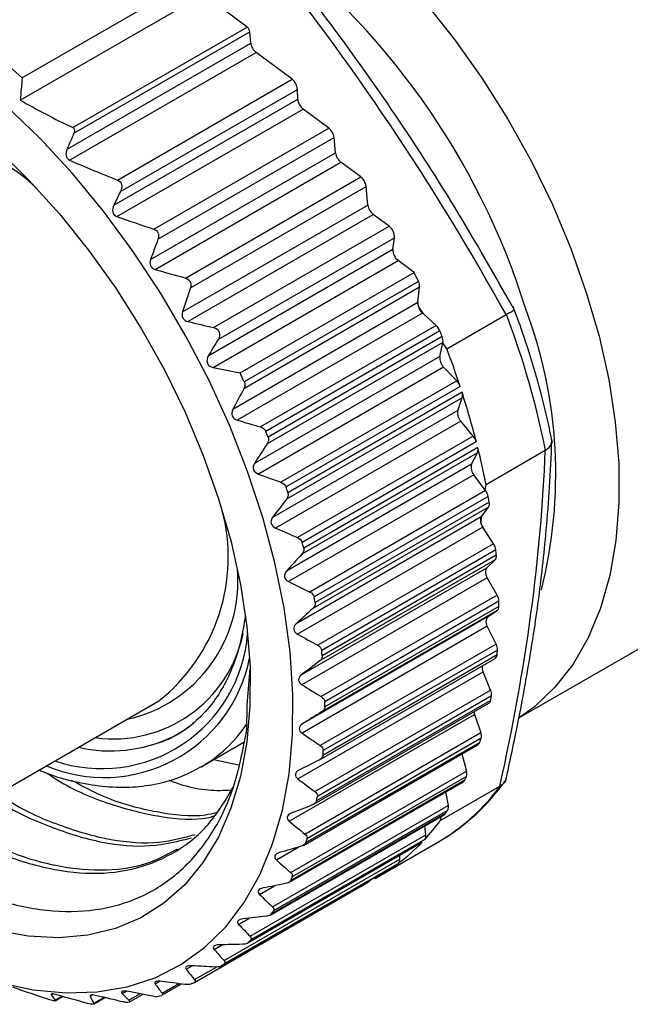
# Model space of a CAD drawing. Header units: millimetres. Extents: x 6 to 273, y 6 to 210.
# Tile 4 of 7: x 174 to 187, y 129 to 151. Entities that reach past the tile are written whole.
import ezdxf

# ---------------------------------------------------------------- set-up
doc = ezdxf.new("R2010")
doc.units = ezdxf.units.MM

msp = doc.modelspace()

# ---------------------------------------------------------------- linework, layer by layer
for p, q in [((177.643, 151.768), (173.754, 149.523)), ((173.71, 149.025), (177.799, 151.386)), ((178.775, 150.659), (178.034, 151.211)), ((174.883, 148.413), (178.775, 150.659)), ((174.91, 148.288), (178.835, 150.554)), ((178.859, 150.301), (178.835, 150.554)), ((174.755, 147.932), (178.859, 150.301)), ((174.813, 147.685), (178.979, 150.09)), ((179.782, 149.492), (178.979, 150.09)), ((175.882, 147.241), (179.782, 149.492)), ((175.948, 146.983), (179.903, 149.266)), ((179.908, 149.05), (179.903, 149.266)), ((175.799, 146.678), (179.908, 149.05)), ((175.87, 146.423), (180.029, 148.824)), ((180.6, 148.399), (180.029, 148.824)), ((176.695, 146.144), (180.6, 148.399)), ((176.787, 145.917), (180.72, 148.187)), ((180.753, 147.851), (180.72, 148.187)), ((176.622, 145.466), (180.753, 147.851)), ((176.721, 145.242), (180.873, 147.639)), ((181.315, 147.31), (180.873, 147.639)), ((177.402, 145.051), (181.315, 147.31)), ((177.512, 144.833), (181.436, 147.098)), ((181.476, 146.682), (181.436, 147.098)), ((177.335, 144.292), (181.476, 146.682)), ((177.453, 144.079), (181.596, 146.471)), ((181.951, 146.207), (181.596, 146.471)), ((178.03, 143.943), (181.951, 146.207)), ((178.131, 143.678), (182.071, 145.952)), ((182.035, 145.693), (182.071, 145.952)), ((177.911, 143.312), (182.035, 145.693)), ((178.02, 143.051), (182.155, 145.439)), ((182.509, 145.175), (182.155, 145.439)), ((178.62, 142.93), (182.509, 145.175)), ((182.631, 144.843), (178.704, 142.576)), ((182.604, 144.974), (178.715, 142.729)), ((182.594, 144.501), (182.631, 144.843)), ((182.594, 144.501), (178.456, 142.112)), ((182.716, 144.248), (182.603, 144.416)), ((182.696, 144.266), (178.558, 141.877)), ((182.716, 144.248), (182.696, 144.266)), ((183, 143.991), (182.716, 144.248)), ((183.238, 143.471), (184.561, 144.234)), ((183, 143.991), (179.073, 141.724)), ((183.083, 143.87), (179.194, 141.625)), ((183.134, 143.741), (179.245, 141.496)), ((183.15, 143.613), (179.224, 141.346)), ((183.081, 143.297), (183.148, 143.605)), ((183.148, 143.605), (183.15, 143.613)), ((183.238, 143.471), (183.148, 143.605)), ((183.081, 143.297), (178.943, 140.908)), ((183.166, 143.06), (179.029, 140.671)), ((183.46, 142.755), (183.166, 143.06)), ((183.46, 142.755), (179.533, 140.488)), ((183.536, 142.629), (179.647, 140.383)), ((183.583, 142.376), (179.656, 140.109)), ((183.578, 142.499), (179.689, 140.254)), ((183.482, 142.088), (183.583, 142.376)), ((183.482, 142.088), (179.344, 139.7)), ((183.55, 141.852), (179.412, 139.464)), ((183.83, 141.52), (183.55, 141.852)), ((183.83, 141.52), (179.903, 139.253)), ((183.897, 141.39), (180.008, 139.145)), ((183.93, 141.262), (180.041, 139.016)), ((183.924, 141.145), (179.997, 138.878)), ((183.792, 140.889), (183.924, 141.145)), ((185.436, 141.196), (184.114, 140.433)), ((183.792, 140.889), (179.654, 138.501)), ((183.842, 140.657), (179.704, 138.268)), ((184.098, 140.311), (183.842, 140.657)), ((184.098, 140.311), (184.114, 140.433)), ((184.105, 140.302), (180.178, 138.035)), ((184.164, 140.169), (180.275, 137.924)), ((184.105, 140.302), (184.098, 140.311)), ((184.848, 135.221), (193.607, 140.277)), ((184.17, 139.934), (180.243, 137.667)), ((184.186, 140.043), (180.297, 137.798)), ((184.019, 139.727), (184.17, 139.934)), ((184.008, 139.713), (179.87, 137.324)), ((183.998, 139.575), (184.019, 139.727)), ((184.008, 139.713), (184.019, 139.727)), ((184.039, 139.486), (179.902, 137.097)), ((184.282, 139.112), (184.039, 139.486)), ((184.282, 139.112), (180.356, 136.845)), ((184.332, 138.978), (180.443, 136.732)), ((184.344, 138.855), (180.455, 136.61)), ((184.317, 138.755), (180.39, 136.488)), ((184.128, 138.571), (184.317, 138.755)), ((184.128, 138.571), (179.99, 136.183)), ((184.14, 138.353), (180.002, 135.964)), ((184.361, 137.964), (184.14, 138.353)), ((184.361, 137.964), (180.434, 135.697)), ((184.401, 137.83), (180.512, 135.585)), ((184.364, 137.623), (180.438, 135.356)), ((184.402, 137.713), (180.513, 135.468)), ((184.15, 137.478), (184.364, 137.623)), ((184.15, 137.478), (180.012, 135.089)), ((184.143, 137.27), (180.005, 134.882)), ((184.339, 136.87), (184.143, 137.27)), ((184.339, 136.87), (180.412, 134.603)), ((184.359, 136.628), (180.47, 134.383)), ((184.368, 136.738), (180.479, 134.493)), ((180.397, 134.288), (184.318, 136.551)), ((178.776, 135.515), (178.844, 136.315)), ((179.91, 133.861), (184.048, 136.25)), ((184.217, 135.843), (184.048, 136.25)), ((180.29, 133.576), (184.217, 135.843)), ((172.208, 132.947), (176.805, 135.601)), ((180.265, 133.292), (184.178, 135.551)), ((184.216, 135.611), (180.327, 133.366)), ((184.236, 135.714), (180.347, 133.469)), ((178.772, 134.959), (178.776, 135.515)), ((179.718, 132.914), (183.856, 135.302)), ((183.856, 135.302), (183.996, 134.894)), ((180.069, 132.627), (183.996, 134.894)), ((177.75, 134.126), (178.705, 134.677)), ((183.974, 134.676), (180.085, 132.43)), ((184.004, 134.769), (180.115, 132.524)), ((180.034, 132.375), (183.94, 134.629)), ((183.575, 134.419), (183.679, 134.032)), ((179.752, 131.766), (183.679, 134.032)), ((179.707, 131.546), (183.607, 133.797)), ((183.637, 133.83), (179.748, 131.585)), ((183.676, 133.914), (179.787, 131.669)), ((183.101, 132.936), (184.423, 133.699)), ((183.211, 133.568), (183.269, 133.269)), ((179.342, 131.002), (183.269, 133.269)), ((183.256, 133.157), (179.367, 130.912)), ((179.289, 130.815), (183.184, 133.063)), ((183.207, 133.084), (179.318, 130.839)), ((183.101, 132.936), (183.113, 133.022)), ((182.771, 132.611), (182.748, 132.811)), ((182.689, 132.447), (178.8, 130.202)), ((178.844, 130.344), (182.771, 132.611)), ((182.747, 132.508), (178.858, 130.263)), ((181.709, 131.677), (183.039, 132.445)), ((178.782, 130.188), (182.674, 132.435)), ((179.432, 132.05), (179.933, 132.339)), ((178.263, 129.799), (182.19, 132.066)), ((182.19, 132.066), (182.187, 132.154)), ((178.193, 129.674), (182.084, 131.92)), ((182.089, 131.924), (178.2, 129.679)), ((182.156, 131.973), (178.267, 129.728)), ((182.084, 131.92), (182.089, 131.924)), ((177.602, 129.314), (181.492, 131.56)), ((181.602, 131.642), (181.64, 131.638)), ((179.054, 131.279), (179.387, 131.472)), ((178.588, 130.61), (178.827, 130.748)), ((178.04, 130.05), (178.218, 130.152)), ((177.416, 129.605), (177.55, 129.682)), ((177.606, 129.374), (178.095, 129.656)), ((176.722, 129.279), (176.821, 129.336)), ((176.876, 129.028), (177.309, 129.278)), ((176.879, 129.072), (177.249, 129.285)), ((174.402, 129.036), (174.435, 129.055)), ((174.491, 128.919), (174.637, 129.004)), ((174.491, 128.903), (174.657, 128.999)), ((175.269, 129.007), (175.313, 129.032)), ((175.348, 128.829), (175.598, 128.973)), ((175.352, 128.848), (175.578, 128.978)), ((175.986, 129.068), (176.073, 129.118)), ((176.136, 128.915), (176.383, 129.058)), ((176.142, 128.873), (176.442, 129.046))]:
    msp.add_line(p, q)
at = {"flags": 128}
for points in [[(173.208, 155.059), (173.515, 155.218), (174.105, 155.436), (174.737, 155.562), (175.407, 155.597), (176.107, 155.539), (176.833, 155.39), (177.578, 155.15), (178.334, 154.822), (179.096, 154.408), (179.857, 153.913), (180.61, 153.34), (181.348, 152.695), (182.065, 151.983), (182.755, 151.21), (183.412, 150.384), (184.029, 149.511), (184.602, 148.6), (185.126, 147.658), (185.595, 146.693), (186.005, 145.714), (186.354, 144.73)], [(173.241, 129.311), (173.998, 129.149), (174.73, 129.079), (175.431, 129.1), (176.097, 129.213), (176.722, 129.417), (177.3, 129.71), (177.827, 130.09), (178.299, 130.554), (178.712, 131.097), (179.063, 131.716), (179.348, 132.406), (179.566, 133.161), (179.715, 133.975), (179.793, 134.841), (179.8, 135.752), (179.736, 136.702), (179.602, 137.682), (179.398, 138.685), (179.126, 139.703), (178.788, 140.726), (178.388, 141.748), (177.928, 142.759), (177.411, 143.753), (176.843, 144.72), (176.227, 145.652), (175.569, 146.544), (174.875, 147.386), (174.148, 148.173), (173.396, 148.898)], [(173.195, 147.933), (173.904, 147.24), (174.586, 146.485), (175.236, 145.676), (175.846, 144.821), (176.413, 143.926), (176.93, 142.999), (177.393, 142.051), (177.798, 141.088), (178.141, 140.119), (178.42, 139.154), (178.63, 138.201), (178.772, 137.268), (178.842, 136.365), (178.841, 135.499), (178.769, 134.678), (178.627, 133.91), (178.415, 133.202), (178.135, 132.559), (177.791, 131.988), (177.385, 131.494), (176.92, 131.082), (176.402, 130.755), (175.835, 130.515), (175.223, 130.367), (174.573, 130.309), (173.89, 130.344), (173.181, 130.471)], [(186.354, 144.73), (186.638, 143.749), (186.855, 142.78), (187.001, 141.832), (187.078, 140.912), (187.083, 140.029), (187.016, 139.19), (186.879, 138.404), (186.672, 137.676), (186.397, 137.013), (186.057, 136.422), (185.654, 135.907), (185.193, 135.472), (184.884, 135.248)], [(183.843, 135.358), (183.847, 135.334), (183.856, 135.302)], [(178.037, 134.292), (178.479, 134.193), (178.606, 134.172)], [(182.674, 132.435), (182.681, 132.439), (182.689, 132.447)]]:
    msp.add_lwpolyline(points, dxfattribs=at)
for centre, radius, start, end in [((169.119, 139.401), 16.639, 17.3181, 53.5239), ((163.761, 138.451), 14.914, 47.9333, 58.737), ((178.677, 150.534), 0.159, 7.1174, 52.0331), ((179.175, 150.341), 0.319, 187.1174, 232.0331), ((179.589, 149.244), 0.314, 4.0025, 52.2586), ((180.222, 149.072), 0.314, 184.0025, 232.2586), ((170.947, 143.716), 4.579, 47.035, 97.1604), ((180.404, 148.148), 0.319, 7.1174, 52.0331), ((181.069, 147.89), 0.319, 187.1174, 232.0331), ((181.119, 147.059), 0.319, 7.1174, 52.0331), ((181.792, 146.722), 0.319, 187.1174, 232.0331), ((181.77, 145.966), 0.301, 357.4381, 53.008), ((182.336, 145.679), 0.301, 177.4381, 233.008), ((162.604, 135.631), 22.075, 25.0398, 25.6178), ((182.375, 144.859), 0.257, 356.3248, 26.64), ((182.818, 144.482), 0.225, 175.186, 197.2235), ((182.921, 144.509), 0.332, 196.3943, 227.1674), ((175.128, 140.665), 10.543, 345.8229, 20.4848), ((166.768, 137.463), 19.046, 11.3175, 20.8383), ((182.775, 143.748), 0.331, 21.6782, 47.188), ((163.436, 135.99), 21.169, 21.4781, 21.8551), ((182.925, 143.65), 0.228, 350.7395, 23.5687), ((164.135, 136.254), 20.421, 18.1904, 20.6963), ((183.367, 143.266), 0.288, 173.9254, 225.7644), ((158.715, 133.386), 22.075, 25.0398, 25.6178), ((183.216, 142.523), 0.337, 18.3414, 43.5615), ((165.396, 136.658), 19.097, 14.3468, 17.809), ((183.391, 142.429), 0.199, 344.4304, 20.4387), ((183.745, 142.036), 0.268, 168.8312, 223.3246), ((159.547, 133.745), 21.169, 21.4781, 21.8551), ((183.573, 141.304), 0.335, 14.8319, 40.1356), ((183.766, 141.211), 0.171, 337.2568, 17.1894), ((166.884, 137.036), 17.562, 11.1531, 13.9242), ((184.026, 140.818), 0.245, 163.0435, 221.1402), ((160.762, 134.181), 19.877, 17.788, 18.1811), ((183.844, 140.106), 0.326, 11.097, 36.8612), ((167.999, 137.255), 16.425, 9.771, 10.2174), ((184.045, 140.008), 0.145, 329.0833, 13.7294), ((174.255, 138.814), 4.102, 308.4326, 15.0668), ((184.151, 139.633), 0.164, 150.9446, 200.8388), ((184.319, 139.668), 0.334, 196.2645, 213.1673), ((162.313, 134.626), 18.264, 13.9086, 14.3245), ((184.024, 138.939), 0.311, 7.0741, 33.6955), ((184.223, 138.834), 0.123, 319.814, 9.914), ((169.936, 137.52), 14.47, 5.2956, 5.7814), ((175.412, 138.277), 3.161, 282.4725, 4.9477), ((184.294, 138.471), 0.194, 148.8607, 217.4542), ((184.111, 137.816), 0.29, 2.6885, 30.6004), ((164.11, 135.01), 16.425, 9.771, 10.2174), ((171.898, 137.628), 12.504, 0.3899, 0.9253), ((184.298, 137.703), 0.104, 309.4499, 5.5206), ((184.28, 137.369), 0.169, 140.1959, 215.8547), ((175.53, 137.359), 3.269, 251.363, 355.5798), ((175.792, 137.713), 2.959, 262.1464, 348.2745), ((184.104, 136.748), 0.265, 357.8503, 27.5397), ((166.047, 135.275), 14.47, 5.2956, 5.7814), ((184.267, 136.628), 0.092, 303.8463, 359.8357), ((173.775, 137.563), 10.626, 354.9477, 355.5445), ((175.581, 137.208), 3.317, 247.178, 348.6983), ((184.249, 136.345), 0.223, 169.6974, 205.3637), ((184.001, 135.745), 0.237, 352.4526, 24.4766), ((168.009, 135.383), 12.504, 0.3899, 0.9253), ((184.133, 135.622), 0.0835, 302.0528, 352.9386), ((175.466, 137.336), 8.918, 348.8517, 349.5224), ((175.888, 137.189), 2.684, 296.7203, 309.0801), ((176.146, 136.86), 3.17, 300.2454, 325.9556), ((183.802, 134.818), 0.208, 346.3709, 21.3693), ((175.723, 137.704), 3.219, 257.2044, 295.2152), ((183.898, 134.697), 0.0791, 301.5023, 344.3587), ((176.897, 136.978), 7.443, 341.9826, 342.7393), ((169.886, 135.318), 10.626, 354.9477, 355.5445), ((183.509, 133.977), 0.179, 339.4666, 18.1629), ((183.569, 133.861), 0.0749, 300.8891, 335.438), ((178.017, 136.542), 6.24, 334.2414, 335.0925), ((180.739, 136.386), 4.563, 300.2616, 323.9928), ((171.577, 135.091), 8.918, 348.8517, 349.5224), ((178.811, 136.096), 5.329, 325.5871, 326.5327), ((183.122, 133.23), 0.152, 331.6, 14.777), ((179.138, 135.855), 4.921, 317.1564, 323.6284), ((183.148, 133.124), 0.0708, 300.33, 326.1169), ((173.008, 134.732), 7.443, 341.9826, 342.7393), ((179.429, 135.579), 4.521, 307.0888, 316.1394), ((182.644, 132.586), 0.129, 322.6588, 11.0855), ((182.082, 132.053), 0.109, 312.6082, 6.8907), ((179.537, 135.44), 4.345, 298.9434, 305.9762), ((174.128, 134.297), 6.24, 334.2414, 335.0925), ((181.452, 131.625), 0.076, 301.0521, 338.0087), ((174.922, 133.851), 5.329, 325.5871, 326.5327), ((175.404, 133.471), 4.713, 316.0888, 317.1149), ((175.622, 133.232), 4.39, 305.9686, 307.0444), ((175.644, 133.203), 4.354, 295.5964, 296.6783), ((175.556, 133.449), 4.615, 284.8115, 286.4524)]:
    msp.add_arc(centre, radius, start, end)
for points in [[(184.561, 144.234), (182.966, 147.124), (181.104, 149.893), (179.006, 152.494)], [(173.754, 149.523), (173.738, 149.357), (173.724, 149.191), (173.71, 149.025)], [(173.71, 149.025), (174.088, 148.809), (174.479, 148.605), (174.883, 148.413)], [(174.91, 148.288), (174.858, 148.17), (174.807, 148.051), (174.755, 147.932)], [(174.813, 147.685), (175.163, 147.529), (175.52, 147.381), (175.882, 147.241)], [(175.948, 146.983), (175.898, 146.881), (175.849, 146.78), (175.799, 146.678)], [(175.87, 146.423), (176.143, 146.326), (176.418, 146.234), (176.695, 146.144)], [(176.787, 145.917), (176.732, 145.767), (176.676, 145.616), (176.622, 145.466)], [(176.721, 145.242), (176.947, 145.176), (177.174, 145.113), (177.402, 145.051)], [(177.512, 144.833), (177.452, 144.653), (177.393, 144.472), (177.335, 144.292)], [(184.568, 144.238), (184.566, 144.237), (184.563, 144.235), (184.561, 144.234)], [(177.453, 144.079), (177.645, 144.032), (177.837, 143.987), (178.03, 143.943)], [(178.131, 143.678), (178.057, 143.556), (177.984, 143.434), (177.911, 143.312)], [(178.02, 143.051), (178.22, 143.01), (178.419, 142.97), (178.62, 142.93)], [(178.704, 142.576), (178.621, 142.421), (178.538, 142.267), (178.456, 142.112)], [(178.558, 141.877), (178.73, 141.825), (178.901, 141.774), (179.073, 141.724)], [(179.073, 141.724), (179.126, 141.709), (179.174, 141.675), (179.194, 141.625)], [(179.224, 141.346), (179.129, 141.2), (179.036, 141.054), (178.943, 140.908)], [(184.423, 133.699), (185.011, 136.336), (185.351, 138.849), (185.436, 141.196)], [(185.436, 141.196), (185.439, 141.197), (185.441, 141.199), (185.444, 141.2)], [(179.029, 140.671), (179.197, 140.609), (179.365, 140.548), (179.533, 140.488)], [(179.533, 140.488), (179.584, 140.469), (179.63, 140.433), (179.647, 140.383)], [(179.656, 140.109), (179.552, 139.973), (179.448, 139.836), (179.344, 139.7)], [(179.412, 139.464), (179.575, 139.393), (179.739, 139.323), (179.903, 139.253)], [(179.903, 139.253), (179.953, 139.233), (179.996, 139.194), (180.008, 139.145)], [(179.997, 138.878), (179.882, 138.752), (179.768, 138.626), (179.654, 138.501)], [(179.704, 138.268), (179.862, 138.189), (180.02, 138.112), (180.178, 138.035)], [(180.178, 138.035), (180.226, 138.011), (180.266, 137.972), (180.275, 137.924)], [(180.243, 137.667), (180.118, 137.552), (179.994, 137.438), (179.87, 137.324)], [(179.902, 137.097), (180.053, 137.012), (180.204, 136.928), (180.356, 136.845)], [(180.356, 136.845), (180.402, 136.82), (180.438, 136.779), (180.443, 136.732)], [(180.39, 136.488), (180.256, 136.386), (180.123, 136.284), (179.99, 136.183)], [(180.002, 135.964), (180.146, 135.874), (180.29, 135.785), (180.434, 135.697)], [(180.434, 135.697), (180.478, 135.67), (180.511, 135.63), (180.512, 135.585)], [(180.438, 135.356), (180.296, 135.267), (180.154, 135.178), (180.012, 135.089)], [(180.005, 134.882), (180.14, 134.788), (180.276, 134.695), (180.412, 134.603)], [(180.412, 134.603), (180.453, 134.575), (180.483, 134.535), (180.479, 134.493)], [(180.385, 134.281), (180.235, 134.206), (180.086, 134.13), (179.936, 134.056)], [(179.91, 133.861), (180.036, 133.765), (180.163, 133.67), (180.29, 133.576)], [(180.29, 133.576), (180.328, 133.548), (180.354, 133.508), (180.347, 133.469)], [(184.431, 133.704), (184.428, 133.702), (184.426, 133.701), (184.423, 133.699)], [(180.233, 133.277), (180.076, 133.215), (179.92, 133.154), (179.763, 133.093)], [(179.718, 132.914), (179.835, 132.817), (179.952, 132.721), (180.069, 132.627)], [(180.069, 132.627), (180.105, 132.598), (180.126, 132.56), (180.115, 132.524)], [(179.982, 132.353), (179.819, 132.306), (179.657, 132.259), (179.495, 132.212)], [(179.432, 132.05), (179.538, 131.954), (179.645, 131.859), (179.752, 131.766)], [(179.752, 131.766), (179.785, 131.737), (179.802, 131.701), (179.787, 131.669)], [(179.636, 131.521), (179.469, 131.488), (179.302, 131.455), (179.135, 131.422)], [(179.054, 131.279), (179.149, 131.186), (179.245, 131.093), (179.342, 131.002)], [(179.342, 131.002), (179.372, 130.974), (179.385, 130.941), (179.367, 130.912)], [(179.199, 130.789), (179.028, 130.77), (178.857, 130.751), (178.686, 130.733)], [(178.588, 130.61), (178.673, 130.52), (178.758, 130.432), (178.844, 130.344)], [(178.844, 130.344), (178.87, 130.318), (178.88, 130.287), (178.858, 130.263)], [(178.04, 130.05), (178.114, 129.965), (178.188, 129.882), (178.263, 129.799)], [(178.675, 130.165), (178.501, 130.16), (178.327, 130.155), (178.154, 130.151)], [(178.263, 129.799), (178.286, 129.774), (178.292, 129.747), (178.267, 129.728)], [(177.416, 129.605), (177.478, 129.527), (177.542, 129.45), (177.606, 129.374)], [(178.07, 129.656), (177.894, 129.664), (177.719, 129.673), (177.544, 129.683)], [(177.606, 129.374), (177.625, 129.351), (177.627, 129.327), (177.599, 129.313)], [(174.368, 128.925), (174.091, 129.014), (173.816, 129.106), (173.543, 129.203)], [(176.722, 129.279), (176.774, 129.209), (176.826, 129.14), (176.879, 129.072)], [(177.39, 129.268), (177.214, 129.289), (177.039, 129.311), (176.863, 129.333)], [(174.402, 129.036), (174.431, 128.996), (174.46, 128.958), (174.491, 128.919)], [(175.212, 128.843), (174.985, 128.905), (174.757, 128.969), (174.531, 129.034)], [(175.269, 129.007), (175.296, 128.953), (175.324, 128.9), (175.352, 128.848)], [(175.994, 128.88), (175.802, 128.924), (175.609, 128.97), (175.417, 129.016)], [(175.986, 129.068), (176.036, 129.017), (176.086, 128.966), (176.136, 128.915)], [(176.736, 128.987), (176.535, 129.026), (176.336, 129.067), (176.136, 129.108)], [(176.879, 129.072), (176.895, 129.051), (176.894, 129.032), (176.863, 129.022)]]:
    msp.add_open_spline(points, degree=3)
for points, knots in [([(184.747, 144.335), (184.313, 145.1), (183.45, 146.624), (182.044, 148.792), (180.633, 150.772), (179.667, 151.991), (179.215, 152.562)], [0, 0, 0, 0, 0.267197, 0.532111, 0.780697, 1, 1, 1, 1]), ([(174.883, 148.413), (174.904, 148.403), (174.918, 148.382), (174.925, 148.335), (174.92, 148.31), (174.91, 148.288)], [0, 0, 0, 0, 0.5, 0.5, 1, 1, 1, 1]), ([(174.755, 147.932), (174.736, 147.888), (174.726, 147.839), (174.741, 147.746), (174.771, 147.704), (174.813, 147.685)], [0, 0, 0, 0, 0.5, 0.5, 1, 1, 1, 1]), ([(175.882, 147.241), (175.929, 147.224), (175.964, 147.181), (175.982, 147.081), (175.97, 147.029), (175.948, 146.983)], [0, 0, 0, 0, 0.5, 0.5, 1, 1, 1, 1]), ([(175.799, 146.678), (175.777, 146.632), (175.765, 146.58), (175.786, 146.481), (175.823, 146.439), (175.87, 146.423)], [0, 0, 0, 0, 0.5, 0.5, 1, 1, 1, 1]), ([(176.695, 146.144), (176.738, 146.13), (176.776, 146.097), (176.808, 146.01), (176.803, 145.961), (176.787, 145.917)], [0, 0, 0, 0, 0.5, 0.5, 1, 1, 1, 1]), ([(176.622, 145.466), (176.606, 145.422), (176.602, 145.372), (176.637, 145.286), (176.677, 145.255), (176.721, 145.242)], [0, 0, 0, 0, 0.5, 0.5, 1, 1, 1, 1]), ([(177.402, 145.051), (177.447, 145.039), (177.488, 145.01), (177.528, 144.927), (177.527, 144.877), (177.512, 144.833)], [0, 0, 0, 0, 0.5, 0.5, 1, 1, 1, 1]), ([(184.746, 144.335), (184.747, 144.335), (184.759, 144.338), (184.728, 144.318), (184.665, 144.285), (184.599, 144.253), (184.568, 144.238)], [0, 0, 0, 0, 0.032478, 0.400621, 0.723, 1, 1, 1, 1]), ([(185.595, 141.376), (185.56, 141.546), (185.459, 142.04), (185.243, 142.868), (184.979, 143.712), (184.789, 144.226), (184.72, 144.412)], [0, 0, 0, 0, 0.170695, 0.494071, 0.817282, 1, 1, 1, 1]), ([(177.335, 144.292), (177.32, 144.248), (177.321, 144.198), (177.365, 144.117), (177.408, 144.09), (177.453, 144.079)], [0, 0, 0, 0, 0.5, 0.5, 1, 1, 1, 1]), ([(178.03, 143.943), (178.085, 143.93), (178.137, 143.894), (178.175, 143.786), (178.16, 143.726), (178.131, 143.678)], [0, 0, 0, 0, 0.5, 0.5, 1, 1, 1, 1]), ([(177.911, 143.312), (177.882, 143.263), (177.869, 143.203), (177.9, 143.124), (177.919, 143.101), (177.965, 143.068), (177.992, 143.057), (178.02, 143.051)], [0, 0, 0, 0, 0.5, 0.5, 0.75, 0.75, 1, 1, 1, 1]), ([(178.715, 142.729), (178.722, 142.713), (178.727, 142.695), (178.728, 142.678), (178.729, 142.66), (178.727, 142.643), (178.723, 142.626), (178.719, 142.608), (178.712, 142.592), (178.704, 142.576)], [0, 0, 0, 0, 0.0000534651, 0.0000534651, 0.0000534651, 0.0001065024, 0.0001065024, 0.0001065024, 0.0001610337, 0.0001610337, 0.0001610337, 0.0001610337]), ([(178.456, 142.112), (178.433, 142.069), (178.425, 142.015), (178.464, 141.924), (178.509, 141.892), (178.558, 141.877)], [0, 0, 0, 0, 0.5, 0.5, 1, 1, 1, 1]), ([(179.245, 141.496), (179.252, 141.48), (179.255, 141.462), (179.255, 141.445), (179.255, 141.427), (179.252, 141.41), (179.247, 141.394), (179.241, 141.377), (179.233, 141.361), (179.224, 141.346)], [0, 0, 0, 0, 0.0000534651, 0.0000534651, 0.0000534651, 0.0001065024, 0.0001065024, 0.0001065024, 0.0001610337, 0.0001610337, 0.0001610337, 0.0001610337]), ([(184.551, 133.803), (184.648, 134.251), (184.828, 135.082), (185.037, 136.215), (185.188, 137.147), (185.297, 137.922), (185.386, 138.659), (185.467, 139.471), (185.54, 140.408), (185.569, 141.064), (185.584, 141.405)], [0, 0, 0, 0, 0.168428, 0.312954, 0.433508, 0.529992, 0.617153, 0.725957, 0.857138, 1, 1, 1, 1]), ([(185.444, 141.2), (185.472, 141.222), (185.532, 141.269), (185.585, 141.356), (185.581, 141.416), (185.579, 141.446)], [0, 0, 0, 0, 0.296773, 0.642164, 1, 1, 1, 1]), ([(178.943, 140.908), (178.917, 140.867), (178.905, 140.815), (178.938, 140.723), (178.981, 140.689), (179.029, 140.671)], [0, 0, 0, 0, 0.5, 0.5, 1, 1, 1, 1]), ([(179.689, 140.254), (179.694, 140.237), (179.696, 140.22), (179.695, 140.203), (179.693, 140.186), (179.689, 140.17), (179.683, 140.154), (179.676, 140.138), (179.667, 140.123), (179.656, 140.109)], [0, 0, 0, 0, 0.0000534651, 0.0000534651, 0.0000534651, 0.0001065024, 0.0001065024, 0.0001065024, 0.0001610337, 0.0001610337, 0.0001610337, 0.0001610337]), ([(179.344, 139.7), (179.315, 139.661), (179.299, 139.611), (179.325, 139.52), (179.366, 139.484), (179.412, 139.464)], [0, 0, 0, 0, 0.5, 0.5, 1, 1, 1, 1]), ([(180.041, 139.016), (180.045, 139), (180.045, 138.983), (180.043, 138.967), (180.04, 138.951), (180.035, 138.935), (180.027, 138.92), (180.019, 138.905), (180.009, 138.891), (179.997, 138.878)], [0, 0, 0, 0, 0.0000534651, 0.0000534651, 0.0000534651, 0.0001065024, 0.0001065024, 0.0001065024, 0.0001610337, 0.0001610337, 0.0001610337, 0.0001610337]), ([(179.654, 138.501), (179.622, 138.465), (179.603, 138.418), (179.622, 138.328), (179.659, 138.29), (179.704, 138.268)], [0, 0, 0, 0, 0.5, 0.5, 1, 1, 1, 1]), ([(180.297, 137.798), (180.3, 137.782), (180.299, 137.765), (180.295, 137.75), (180.291, 137.734), (180.285, 137.719), (180.276, 137.706), (180.267, 137.691), (180.255, 137.678), (180.243, 137.667)], [0, 0, 0, 0, 0.0000534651, 0.0000534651, 0.0000534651, 0.0001065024, 0.0001065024, 0.0001065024, 0.0001610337, 0.0001610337, 0.0001610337, 0.0001610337]), ([(178.74, 137.505), (178.707, 137.31), (178.642, 136.914), (178.471, 136.384), (178.249, 135.906), (177.972, 135.494), (177.729, 135.234), (177.58, 135.109), (177.549, 135.084)], [0, 0, 0, 0, 0.184031, 0.374055, 0.564575, 0.756217, 0.949764, 1, 1, 1, 1]), ([(179.87, 137.324), (179.835, 137.292), (179.812, 137.248), (179.824, 137.16), (179.859, 137.121), (179.902, 137.097)], [0, 0, 0, 0, 0.5, 0.5, 1, 1, 1, 1]), ([(180.455, 136.61), (180.456, 136.595), (180.454, 136.579), (180.449, 136.565), (180.444, 136.55), (180.436, 136.536), (180.426, 136.523), (180.416, 136.511), (180.404, 136.499), (180.39, 136.488)], [0, 0, 0, 0, 0.0000534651, 0.0000534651, 0.0000534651, 0.0001065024, 0.0001065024, 0.0001065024, 0.0001610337, 0.0001610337, 0.0001610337, 0.0001610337]), ([(179.99, 136.183), (179.953, 136.154), (179.926, 136.113), (179.93, 136.029), (179.962, 135.99), (180.002, 135.964)], [0, 0, 0, 0, 0.5, 0.5, 1, 1, 1, 1]), ([(180.513, 135.468), (180.513, 135.453), (180.51, 135.438), (180.503, 135.425), (180.497, 135.411), (180.488, 135.398), (180.477, 135.387), (180.466, 135.375), (180.452, 135.365), (180.438, 135.356)], [0, 0, 0, 0, 0.0000534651, 0.0000534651, 0.0000534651, 0.0001065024, 0.0001065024, 0.0001065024, 0.0001610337, 0.0001610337, 0.0001610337, 0.0001610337]), ([(176.813, 134.671), (176.824, 134.674), (176.999, 134.724), (177.262, 134.871), (177.494, 135.042), (177.591, 135.113)], [0, 0, 0, 0, 0.0381279, 0.5979564, 1, 1, 1, 1]), ([(180.012, 135.089), (179.972, 135.064), (179.942, 135.027), (179.939, 134.947), (179.967, 134.908), (180.005, 134.882)], [0, 0, 0, 0, 0.5, 0.5, 1, 1, 1, 1]), ([(170.422, 132.657), (170.488, 132.602), (170.965, 132.203), (171.872, 131.685), (173.113, 131.139), (174.302, 130.882), (175.421, 130.894), (176.419, 131.182), (177.286, 131.741), (177.983, 132.559), (178.514, 133.622), (178.685, 134.509), (178.772, 134.959)], [0, 0, 0, 0, 0.017432, 0.126008, 0.232069, 0.341177, 0.447759, 0.557406, 0.664476, 0.774624, 0.88561, 1, 1, 1, 1]), ([(180.47, 134.383), (180.469, 134.369), (180.464, 134.355), (180.457, 134.342), (180.449, 134.33), (180.439, 134.319), (180.427, 134.308), (180.415, 134.298), (180.4, 134.289), (180.385, 134.281)], [0, 0, 0, 0, 0.0000534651, 0.0000534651, 0.0000534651, 0.0001065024, 0.0001065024, 0.0001065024, 0.0001610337, 0.0001610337, 0.0001610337, 0.0001610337]), ([(174.132, 134.058), (174.21, 134.025), (174.503, 133.903), (175.003, 133.774), (175.625, 133.675), (176.224, 133.666), (176.792, 133.744), (177.303, 133.892), (177.601, 134.052), (177.739, 134.126)], [0, 0, 0, 0, 0.059025, 0.222112, 0.384677, 0.546197, 0.706141, 0.864228, 1, 1, 1, 1]), ([(174.317, 133.983), (174.389, 133.935), (174.857, 133.622), (175.725, 133.266), (176.86, 132.989), (177.644, 132.923), (178.001, 133.021), (178.041, 133.032)], [0, 0, 0, 0, 0.0543479, 0.3568539, 0.6593599, 0.9618659, 1, 1, 1, 1]), ([(179.936, 134.056), (179.894, 134.034), (179.861, 134.001), (179.85, 133.926), (179.874, 133.888), (179.91, 133.861)], [0, 0, 0, 0, 0.5, 0.5, 1, 1, 1, 1]), ([(178.086, 133.1), (178.006, 133.082), (177.603, 132.989), (176.768, 133.097), (175.76, 133.346), (175.108, 133.692), (174.853, 133.826)], [0, 0, 0, 0, 0.085284, 0.43187, 0.778457, 1, 1, 1, 1]), ([(177.034, 133.831), (177.04, 133.829), (177.438, 133.666), (177.917, 133.583), (178.343, 133.609), (178.426, 133.614)], [0, 0, 0, 0, 0.012441, 0.810048, 1, 1, 1, 1]), ([(182.953, 132.396), (183.057, 132.457), (183.347, 132.625), (183.785, 132.962), (184.208, 133.377), (184.441, 133.678), (184.537, 133.802)], [0, 0, 0, 0, 0.170703, 0.477383, 0.784338, 1, 1, 1, 1]), ([(184.431, 133.704), (184.457, 133.722), (184.514, 133.762), (184.56, 133.824), (184.562, 133.87), (184.562, 133.879)], [0, 0, 0, 0, 0.403333, 0.888241, 1, 1, 1, 1]), ([(171.98, 132.885), (172.332, 132.676), (173.083, 132.231), (174.208, 131.858), (175.319, 131.705), (176.336, 131.83), (177.228, 132.216), (177.964, 132.823), (178.306, 133.404), (178.47, 133.682)], [0, 0, 0, 0, 0.130071, 0.277137, 0.424202, 0.571268, 0.718334, 0.865399, 1, 1, 1, 1]), ([(173.095, 133.459), (173.126, 133.437), (173.552, 133.134), (174.382, 132.769), (175.539, 132.404), (176.615, 132.315), (177.238, 132.468), (177.539, 132.542)], [0, 0, 0, 0, 0.019236, 0.268266, 0.517297, 0.766327, 1, 1, 1, 1]), ([(177.62, 132.61), (177.356, 132.541), (176.774, 132.386), (175.744, 132.457), (174.592, 132.797), (173.734, 133.168), (173.277, 133.488), (173.217, 133.53)], [0, 0, 0, 0, 0.207798, 0.459185, 0.710572, 0.961959, 1, 1, 1, 1]), ([(180.327, 133.366), (180.325, 133.354), (180.319, 133.341), (180.31, 133.33), (180.301, 133.319), (180.29, 133.308), (180.277, 133.3), (180.264, 133.291), (180.249, 133.283), (180.233, 133.277)], [0, 0, 0, 0, 0.0000534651, 0.0000534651, 0.0000534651, 0.0001065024, 0.0001065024, 0.0001065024, 0.0001610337, 0.0001610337, 0.0001610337, 0.0001610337]), ([(177.219, 132.288), (176.988, 132.166), (176.473, 131.894), (175.517, 131.777), (174.416, 131.902), (173.264, 132.269), (172.484, 132.721), (172.102, 132.941)], [0, 0, 0, 0, 0.16993, 0.379635, 0.589339, 0.799044, 1, 1, 1, 1]), ([(179.763, 133.093), (179.719, 133.076), (179.683, 133.047), (179.665, 132.978), (179.685, 132.941), (179.718, 132.914)], [0, 0, 0, 0, 0.5, 0.5, 1, 1, 1, 1]), ([(180.085, 132.43), (180.082, 132.419), (180.074, 132.407), (180.065, 132.398), (180.055, 132.388), (180.042, 132.379), (180.029, 132.372), (180.014, 132.364), (179.999, 132.358), (179.982, 132.353)], [0, 0, 0, 0, 0.0000534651, 0.0000534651, 0.0000534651, 0.0001065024, 0.0001065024, 0.0001065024, 0.0001610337, 0.0001610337, 0.0001610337, 0.0001610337]), ([(179.495, 132.212), (179.449, 132.199), (179.41, 132.174), (179.385, 132.112), (179.402, 132.077), (179.432, 132.05)], [0, 0, 0, 0, 0.5, 0.5, 1, 1, 1, 1]), ([(179.748, 131.585), (179.743, 131.575), (179.734, 131.565), (179.723, 131.556), (179.713, 131.548), (179.699, 131.541), (179.685, 131.535), (179.67, 131.529), (179.653, 131.524), (179.636, 131.521)], [0, 0, 0, 0, 0.0000534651, 0.0000534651, 0.0000534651, 0.0001065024, 0.0001065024, 0.0001065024, 0.0001610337, 0.0001610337, 0.0001610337, 0.0001610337]), ([(179.135, 131.422), (179.088, 131.413), (179.045, 131.394), (179.014, 131.338), (179.027, 131.306), (179.054, 131.279)], [0, 0, 0, 0, 0.5, 0.5, 1, 1, 1, 1]), ([(178.686, 130.733), (178.638, 130.728), (178.593, 130.713), (178.555, 130.665), (178.564, 130.636), (178.588, 130.61)], [0, 0, 0, 0, 0.5, 0.5, 1, 1, 1, 1]), ([(179.318, 130.839), (179.311, 130.83), (179.302, 130.822), (179.29, 130.815), (179.278, 130.808), (179.264, 130.803), (179.249, 130.798), (179.233, 130.794), (179.216, 130.791), (179.199, 130.789)], [0, 0, 0, 0, 0.0000534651, 0.0000534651, 0.0000534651, 0.0001065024, 0.0001065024, 0.0001065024, 0.0001610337, 0.0001610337, 0.0001610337, 0.0001610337]), ([(178.154, 130.151), (178.105, 130.15), (178.058, 130.14), (178.014, 130.101), (178.019, 130.074), (178.04, 130.05)], [0, 0, 0, 0, 0.5, 0.5, 1, 1, 1, 1]), ([(178.8, 130.202), (178.793, 130.194), (178.782, 130.187), (178.769, 130.182), (178.757, 130.177), (178.742, 130.173), (178.726, 130.17), (178.71, 130.167), (178.693, 130.166), (178.675, 130.165)], [0, 0, 0, 0, 0.0000534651, 0.0000534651, 0.0000534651, 0.0001065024, 0.0001065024, 0.0001065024, 0.0001610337, 0.0001610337, 0.0001610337, 0.0001610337]), ([(177.544, 129.683), (177.494, 129.685), (177.446, 129.68), (177.397, 129.65), (177.398, 129.627), (177.416, 129.605)], [0, 0, 0, 0, 0.5, 0.5, 1, 1, 1, 1]), ([(178.2, 129.679), (178.192, 129.673), (178.18, 129.668), (178.167, 129.664), (178.154, 129.66), (178.138, 129.658), (178.122, 129.657), (178.105, 129.655), (178.088, 129.655), (178.07, 129.656)], [0, 0, 0, 0, 0.0000534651, 0.0000534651, 0.0000534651, 0.0001065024, 0.0001065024, 0.0001065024, 0.0001610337, 0.0001610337, 0.0001610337, 0.0001610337]), ([(176.863, 129.333), (176.814, 129.34), (176.764, 129.34), (176.71, 129.319), (176.708, 129.299), (176.722, 129.279)], [0, 0, 0, 0, 0.5, 0.5, 1, 1, 1, 1]), ([(177.525, 129.277), (177.516, 129.272), (177.504, 129.269), (177.49, 129.267), (177.476, 129.265), (177.46, 129.264), (177.443, 129.264), (177.426, 129.265), (177.408, 129.266), (177.39, 129.268)], [0, 0, 0, 0, 0.0000534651, 0.0000534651, 0.0000534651, 0.0001065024, 0.0001065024, 0.0001065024, 0.0001610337, 0.0001610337, 0.0001610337, 0.0001610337]), ([(174.491, 128.919), (174.499, 128.908), (174.496, 128.9), (174.453, 128.901), (174.412, 128.911), (174.368, 128.925)], [0, 0, 0, 0, 0.5, 0.5, 1, 1, 1, 1]), ([(174.531, 129.034), (174.487, 129.047), (174.444, 129.056), (174.397, 129.056), (174.393, 129.047), (174.402, 129.036)], [0, 0, 0, 0, 0.5, 0.5, 1, 1, 1, 1]), ([(175.417, 129.016), (175.372, 129.027), (175.327, 129.034), (175.271, 129.03), (175.263, 129.02), (175.269, 129.007)], [0, 0, 0, 0, 0.5, 0.5, 1, 1, 1, 1]), ([(176.136, 129.108), (176.08, 129.12), (176.023, 129.125), (175.964, 129.108), (175.967, 129.089), (175.986, 129.068)], [0, 0, 0, 0, 0.5, 0.5, 1, 1, 1, 1]), ([(175.352, 128.848), (175.359, 128.835), (175.353, 128.825), (175.301, 128.823), (175.257, 128.831), (175.212, 128.843)], [0, 0, 0, 0, 0.5, 0.5, 1, 1, 1, 1]), ([(176.136, 128.915), (176.156, 128.895), (176.16, 128.877), (176.12, 128.865), (176.099, 128.865), (176.05, 128.869), (176.022, 128.874), (175.994, 128.88)], [0, 0, 0, 0, 0.5, 0.5, 0.75, 0.75, 1, 1, 1, 1])]:
    msp.add_open_spline(points, degree=3, knots=knots)

doc.saveas('drawing.dxf')
